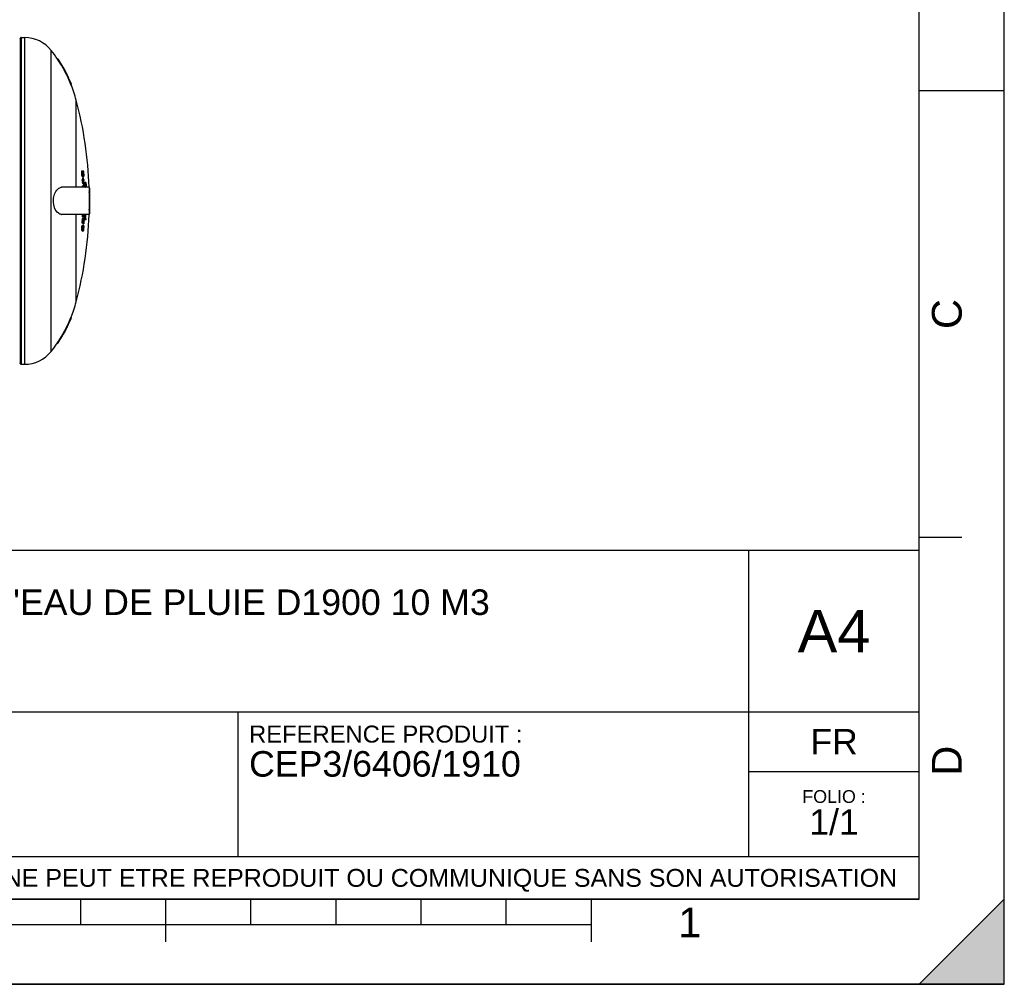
# Model space of a CAD drawing. Header units: millimetres. Extents: x 0 to 297, y 0 to 210.
# Tile 15 of 17: x 181 to 297, y 0 to 113. Entities that reach past the tile are written whole.
import ezdxf

# ---------------------------------------------------------------- set-up
doc = ezdxf.new("R2010")
doc.units = ezdxf.units.MM
doc.header["$LTSCALE"] = 16.335
doc.layers.get('0').update_dxf_attribs({"linetype": 'CONTINUOUS'})
doc.layers.add('AXES_REF', color=7, linetype='CONTINUOUS')
doc.styles.get("Standard").update_dxf_attribs({"font": 'arial.ttf'})
doc.styles.add('TEXTSTYLE_2', font='arial.ttf')

# ---------------------------------------------------------------- blocks, each defined once
blk = doc.blocks.new('MARGEA4_BL0', base_point=(148.51, 105.01))
at = {"color": 7, "linetype": 'Continuous'}
for p, q in [((297.01, 0.01), (297.01, 210.01)), ((297.01, 0.01), (297.01, 210.01)), ((287.01, 10.01), (287.01, 200.01)), ((297.01, 105.01), (287.01, 105.01)), ((292.01, 52.51), (287.01, 52.51)), ((287.01, 10.01), (10.01, 10.01)), ((188.51, 7.01), (188.51, 10.01)), ((198.51, 5.01), (198.51, 10.01)), ((208.51, 7.01), (208.51, 10.01)), ((218.51, 7.01), (218.51, 10.01)), ((228.51, 7.01), (228.51, 10.01)), ((238.51, 7.01), (238.51, 10.01)), ((248.51, 5.01), (248.51, 10.01)), ((297.01, 10.01), (287.01, 0.01)), ((297.01, 10.01), (287.01, 0.01)), ((297.01, 0.01), (297.01, 10.01)), ((248.51, 7.01), (48.51, 7.01)), ((297.01, 0.01), (0.01, 0.01)), ((297.01, 0.01), (0.01, 0.01)), ((287.01, 0.01), (297.01, 0.01))]:
    blk.add_line(p, q, dxfattribs=at)
blk.add_solid([(297.01, 10.01), (287.01, 0.01), (297.01, 0.01)], dxfattribs=at)
at = {"color": 5, "linetype": 'Continuous', "style": 'TEXTSTYLE_2', "oblique": 0}
for s, p in [('C', (292.01, 77.01)), ('D', (292.01, 24.51))]:
    blk.add_text(s, height=3.5, rotation=90, dxfattribs=at).set_placement(p)
blk.add_text('1', height=3.5, dxfattribs=at).set_placement((258.71, 5.52))
blk = doc.blocks.new('*T6')
at = {"color": 2, "linetype": 'Continuous'}
for p, q in [((0, 0), (0, 41)), ((0, 41), (190, 41)), ((25, 22), (25, 41)), ((170, 5), (170, 41)), ((190, 0), (190, 41)), ((0, 31.5), (25, 31.5)), ((0, 22), (190, 22)), ((110, 5), (110, 22)), ((170, 15), (190, 15)), ((0, 5), (190, 5)), ((0, 0), (190, 0))]:
    blk.add_line(p, q, dxfattribs=at)
at = {"color": 5, "linetype": 'Continuous', "line_spacing_factor": 0.9}
for s, insert, char_height, width, attachment_point in [('ECHELLE :\\P\\H2.5;1:50', (1.28, 39.4), 2, 28.5204, 1), ("TITRE :\\P\\H3.0;CUVE DE RECUPERATION D'EAU DE PLUIE D1900 10 M3\\P\\H2.0; \\P \\P ", (26.28, 39.4), 2, 226.171, 1), ('A4', (180, 34), 5, 17.0632, 2), ('REFERENCE PRODUIT :\\P\\H3.0;CEP3/6406/1910', (111.28, 20.4), 2, 64.1338, 1), ('FR', (180, 20), 3, 11.1524, 2), ('FOLIO :  \\P\\H3.0;1/1', (180, 12.81), 1.5, 17.197, 2), ('CE PLAN EST LA PROPRIETE DE LA SOCIETE SIMOP ET NE PEUT ETRE REPRODUIT OU COMMUNIQUE SANS SON AUTORISATION', (95, 3.55), 2.1, 368.8974, 2)]:
    blk.add_mtext(s, dxfattribs=dict(at, insert=insert, char_height=char_height, width=width, attachment_point=attachment_point))

msp = doc.modelspace()

# ---------------------------------------------------------------- linework, layer by layer
at = {"color": 7, "linetype": 'Continuous'}
for p, q in [((297, 0), (297, 210)), ((297.01, 0.01), (297.01, 200.01)), ((181.41, 111.17), (181.41, 72.97)), ((185.77, 108.77), (185.84, 108.77)), ((185.77, 108.77), (185.79, 108.74)), ((185.77, 108.77), (185.79, 108.74)), ((185.86, 108.75), (185.84, 108.77)), ((185.86, 108.75), (185.84, 108.77)), ((187.36, 105.77), (187.43, 105.77)), ((187.43, 105.77), (187.42, 105.79)), ((187.43, 105.77), (187.42, 105.79)), ((188.63, 95.5), (188.64, 95.58)), ((188.63, 95.5), (188.69, 95.5)), ((188.63, 95.43), (188.63, 95.5)), ((188.63, 95.43), (188.69, 95.43)), ((188.63, 95.3), (188.69, 95.3)), ((188.63, 95.26), (188.7, 95.26)), ((188.64, 95.58), (188.65, 95.6)), ((188.64, 95.58), (188.7, 95.58)), ((188.65, 95.6), (188.77, 95.6)), ((188.65, 95.13), (188.71, 95.13)), ((188.66, 95.05), (188.65, 95.13)), ((188.66, 95.05), (188.72, 95.05)), ((188.67, 95.02), (188.66, 95.05)), ((188.68, 94.98), (188.67, 95.02)), ((188.68, 94.98), (188.74, 94.98)), ((188.69, 94.96), (188.68, 94.98)), ((188.69, 95.55), (188.7, 95.58)), ((188.69, 95.5), (188.69, 95.55)), ((188.69, 95.47), (188.69, 95.5)), ((188.69, 95.43), (188.69, 95.47)), ((188.69, 95.36), (188.69, 95.43)), ((188.69, 95.3), (188.69, 95.36)), ((188.69, 94.96), (188.75, 94.96)), ((188.7, 95.58), (188.71, 95.6)), ((188.7, 95.32), (188.77, 95.32)), ((188.7, 95.19), (188.7, 95.26)), ((188.71, 95.13), (188.7, 95.19)), ((188.71, 95.6), (188.72, 95.62)), ((188.72, 95.5), (188.71, 95.47)), ((188.71, 95.47), (188.74, 95.47)), ((188.71, 95.47), (188.71, 95.41)), ((188.71, 95.43), (188.75, 95.43)), ((188.71, 95.41), (188.71, 95.32)), ((188.71, 95.24), (188.77, 95.24)), ((188.72, 95.05), (188.71, 95.13)), ((188.72, 95.62), (188.78, 95.62)), ((188.72, 95.6), (188.73, 95.58)), ((188.72, 95.5), (188.72, 95.5)), ((188.74, 95.47), (188.72, 95.5)), ((188.74, 95.47), (188.72, 95.5)), ((188.72, 95.24), (188.72, 95.15)), ((188.73, 95.02), (188.72, 95.05)), ((188.73, 95.58), (188.75, 95.54)), ((188.72, 95.15), (188.74, 95.09)), ((188.74, 94.98), (188.73, 95.02)), ((188.75, 95.43), (188.74, 95.47)), ((188.74, 95.09), (188.75, 95.05)), ((188.75, 94.96), (188.74, 94.98)), ((188.75, 95.56), (188.76, 95.56)), ((188.75, 95.54), (188.76, 95.48)), ((188.76, 95.37), (188.75, 95.43)), ((188.76, 95.56), (188.77, 95.6)), ((188.76, 95.51), (188.76, 95.56)), ((188.76, 95.47), (188.76, 95.51)), ((188.76, 95.48), (188.76, 95.47)), ((188.77, 95.32), (188.76, 95.37)), ((188.77, 95.6), (188.78, 95.62)), ((188.77, 95.6), (188.77, 95.6)), ((188.78, 95.48), (188.77, 95.44)), ((188.77, 95.44), (188.77, 95.43)), ((188.77, 95.43), (188.78, 95.32)), ((188.77, 95.33), (188.83, 95.33)), ((188.77, 95.03), (188.78, 95.05)), ((188.77, 95.03), (188.83, 95.03)), ((188.79, 95.52), (188.78, 95.48)), ((188.78, 95.47), (188.82, 95.47)), ((188.78, 95.43), (188.82, 95.43)), ((188.78, 95.22), (188.84, 95.22)), ((188.78, 95.13), (188.78, 95.22)), ((188.78, 95.13), (188.84, 95.13)), ((188.78, 95.09), (188.78, 95.13)), ((188.78, 95.09), (188.84, 95.09)), ((188.78, 95.05), (188.78, 95.09)), ((188.78, 95.05), (188.84, 95.05)), ((188.78, 94.94), (188.84, 94.94)), ((188.79, 95.62), (188.79, 95.62)), ((188.79, 95.62), (188.8, 95.6)), ((188.8, 95.52), (188.79, 95.52)), ((188.79, 95.5), (188.81, 95.5)), ((188.8, 95.6), (188.82, 95.56)), ((188.81, 95.5), (188.8, 95.52)), ((188.82, 95.47), (188.81, 95.5)), ((188.82, 95.56), (188.83, 95.51)), ((188.82, 95.43), (188.82, 95.47)), ((188.83, 95.37), (188.82, 95.43)), ((188.83, 95.51), (188.83, 95.5)), ((188.83, 95.5), (188.84, 95.45)), ((188.83, 95.33), (188.83, 95.37)), ((188.83, 95.03), (188.84, 95.05)), ((188.84, 95.45), (188.84, 95.43)), ((188.84, 95.43), (188.85, 95.35)), ((188.84, 95.17), (188.84, 95.22)), ((188.84, 95.13), (188.84, 95.17)), ((188.84, 95.09), (188.84, 95.13)), ((188.84, 95.05), (188.84, 95.09)), ((188.84, 94.94), (188.84, 94.94)), ((188.86, 95), (188.85, 94.96)), ((188.86, 95.2), (188.86, 95.13)), ((188.86, 95.13), (188.86, 95.05)), ((188.86, 95.05), (188.86, 95)), ((188.68, 94.6), (188.83, 94.6)), ((188.68, 94.49), (188.74, 94.49)), ((188.7, 94.42), (188.68, 94.49)), ((188.72, 93.8), (188.74, 93.87)), ((188.72, 93.8), (188.79, 93.8)), ((188.72, 93.72), (188.72, 93.8)), ((188.72, 93.72), (188.78, 93.72)), ((188.72, 93.67), (188.72, 93.72)), ((188.75, 94.47), (188.74, 94.49)), ((188.74, 93.87), (188.75, 93.89)), ((188.74, 93.87), (188.8, 93.87)), ((188.76, 94.42), (188.75, 94.48)), ((188.76, 94.42), (188.75, 94.47)), ((188.75, 93.89), (188.82, 93.89)), ((188.76, 94.79), (188.84, 94.79)), ((188.84, 94.49), (188.77, 94.49)), ((188.78, 93.72), (188.79, 93.8)), ((188.78, 93.67), (188.78, 93.72)), ((188.79, 93.83), (188.8, 93.87)), ((188.79, 93.8), (188.79, 93.83)), ((188.8, 94.04), (188.88, 94.04)), ((188.8, 93.87), (188.81, 93.89)), ((188.8, 93.74), (188.84, 93.74)), ((188.81, 93.74), (188.8, 93.68)), ((188.82, 93.78), (188.81, 93.78)), ((188.81, 93.78), (188.81, 93.74)), ((188.82, 93.89), (188.83, 93.87)), ((188.84, 93.74), (188.82, 93.78)), ((188.84, 93.74), (188.82, 93.78)), ((188.83, 93.87), (188.84, 93.83)), ((188.84, 93.83), (188.86, 93.75)), ((188.85, 93.69), (188.84, 93.74)), ((188.85, 93.67), (188.84, 93.74)), ((188.85, 94.6), (188.9, 94.6)), ((188.85, 93.89), (188.91, 93.89)), ((188.9, 94.49), (188.86, 94.49)), ((188.86, 93.75), (188.88, 93.67)), ((188.86, 93.75), (188.88, 93.67)), ((188.96, 94.03), (188.97, 94.12)), ((188.96, 94.03), (189.02, 94.03)), ((188.96, 93.92), (188.96, 94.03)), ((188.96, 93.92), (189.03, 93.92)), ((188.97, 93.81), (188.96, 93.92)), ((188.97, 94.18), (188.98, 94.22)), ((188.97, 94.18), (189.03, 94.18)), ((188.97, 94.12), (188.97, 94.18)), ((188.97, 94.12), (189.03, 94.12)), ((188.97, 93.81), (189.03, 93.81)), ((188.98, 93.71), (188.97, 93.81)), ((188.98, 94.22), (188.99, 94.24)), ((188.98, 94.22), (189.04, 94.22)), ((188.98, 93.71), (189.04, 93.71)), ((188.99, 93.67), (188.98, 93.71)), ((188.99, 94.24), (189, 94.26)), ((188.99, 94.24), (189.05, 94.24)), ((189, 94.26), (189.09, 94.26)), ((189.02, 94.06), (189.03, 94.12)), ((189.02, 94.03), (189.02, 94.06)), ((189.02, 93.97), (189.02, 94.03)), ((189.03, 93.92), (189.02, 93.97)), ((189.03, 94.18), (189.04, 94.2)), ((189.03, 94.12), (189.03, 94.18)), ((189.03, 93.88), (189.03, 93.92)), ((189.03, 93.81), (189.03, 93.88)), ((189.04, 93.71), (189.03, 93.81)), ((189.04, 94.22), (189.05, 94.24)), ((189.04, 94.2), (189.04, 94.22)), ((189.04, 94.07), (189.04, 94.01)), ((189.04, 94.01), (189.04, 93.92)), ((189.04, 93.92), (189.05, 93.82)), ((189.05, 93.67), (189.04, 93.71)), ((189.05, 94.24), (189.06, 94.26)), ((189.07, 94.07), (189.05, 94.12)), ((189.05, 93.82), (189.05, 93.77)), ((189.07, 94.16), (189.06, 94.14)), ((189.06, 94.14), (189.11, 94.14)), ((189.09, 94.16), (189.07, 94.16)), ((189.07, 94.07), (189.13, 94.07)), ((189.07, 94.01), (189.07, 94.07)), ((189.07, 94.01), (189.13, 94.01)), ((189.08, 93.97), (189.07, 94.01)), ((189.07, 93.73), (189.08, 93.77)), ((189.07, 93.71), (189.07, 93.74)), ((189.07, 93.71), (189.07, 93.73)), ((189.08, 93.92), (189.08, 93.97)), ((189.08, 93.92), (189.14, 93.92)), ((189.08, 93.87), (189.08, 93.92)), ((189.08, 93.82), (189.08, 93.87)), ((189.08, 93.82), (189.14, 93.82)), ((189.08, 93.77), (189.08, 93.82)), ((189.08, 93.77), (189.14, 93.77)), ((189.09, 94.26), (189.1, 94.24)), ((189.09, 94.16), (189.09, 94.16)), ((189.09, 94.16), (189.09, 94.16)), ((189.11, 94.14), (189.09, 94.16)), ((189.1, 94.24), (189.11, 94.22)), ((189.11, 94.22), (189.12, 94.19)), ((189.12, 94.11), (189.11, 94.14)), ((189.13, 94.07), (189.11, 94.13)), ((189.12, 94.19), (189.12, 94.18)), ((189.12, 94.18), (189.13, 94.13)), ((189.12, 94.08), (189.12, 94.11)), ((189.13, 94.13), (189.13, 94.12)), ((189.13, 94.12), (189.15, 94.03)), ((189.13, 94.01), (189.13, 94.07)), ((189.14, 93.97), (189.13, 94.01)), ((189.13, 93.73), (189.14, 93.77)), ((189.13, 93.71), (189.13, 93.74)), ((189.13, 93.69), (189.13, 93.71)), ((189.13, 93.69), (189.13, 93.71)), ((189.14, 93.92), (189.14, 93.97)), ((189.14, 93.86), (189.14, 93.92)), ((189.14, 93.82), (189.14, 93.86)), ((189.14, 93.77), (189.14, 93.82)), ((189.15, 94.03), (189.15, 93.97)), ((189.15, 94.03), (189.15, 93.92)), ((189.15, 93.97), (189.15, 93.94)), ((189.15, 93.92), (189.15, 93.86)), ((189.15, 93.92), (189.16, 93.81)), ((189.15, 93.86), (189.16, 93.82)), ((189.16, 93.81), (189.15, 93.71)), ((189.15, 93.71), (189.15, 93.67)), ((189.52, 93.67), (186.31, 93.67)), ((188.8, 93.68), (188.8, 93.67)), ((188.85, 93.67), (188.85, 93.69)), ((189.07, 93.69), (189.13, 93.69)), ((189.07, 93.69), (189.09, 93.67)), ((189.09, 93.67), (189.11, 93.67)), ((189.11, 93.67), (189.12, 93.69)), ((189.11, 93.67), (189.12, 93.69)), ((189.12, 93.69), (189.13, 93.69)), ((189.12, 93.69), (189.13, 93.69)), ((189.52, 93.67), (189.52, 90.47)), ((189.52, 93.57), (189.57, 93.57)), ((189.52, 92.17), (189.59, 92.17)), ((189.52, 91.97), (189.59, 91.97)), ((189.52, 90.47), (186.31, 90.47)), ((189.52, 90.57), (189.57, 90.57)), ((188.65, 89.02), (188.66, 89.09)), ((188.66, 89.09), (188.68, 89.15)), ((188.66, 89.09), (188.72, 89.09)), ((188.68, 89.67), (188.74, 89.67)), ((188.68, 89.6), (188.68, 89.67)), ((188.68, 89.6), (188.74, 89.6)), ((188.69, 89.52), (188.68, 89.6)), ((188.68, 89.15), (188.69, 89.17)), ((188.68, 89.15), (188.74, 89.15)), ((188.69, 89.77), (188.7, 89.86)), ((188.69, 89.77), (188.75, 89.77)), ((188.69, 89.52), (188.75, 89.52)), ((188.69, 89.48), (188.69, 89.52)), ((188.7, 89.45), (188.69, 89.48)), ((188.69, 89.17), (188.75, 89.17)), ((188.7, 89.86), (188.71, 89.93)), ((188.7, 89.86), (188.76, 89.86)), ((188.7, 89.45), (188.76, 89.45)), ((188.71, 89.43), (188.7, 89.45)), ((188.71, 90.22), (188.79, 90.22)), ((188.71, 89.93), (188.73, 89.99)), ((188.71, 89.93), (188.77, 89.93)), ((188.71, 89.43), (188.78, 89.43)), ((188.72, 89.09), (188.73, 89.11)), ((188.72, 89.05), (188.72, 89.09)), ((188.73, 89.99), (188.74, 90.01)), ((188.73, 89.99), (188.79, 89.99)), ((188.73, 89.11), (188.74, 89.15)), ((188.73, 89.11), (188.74, 89.15)), ((188.74, 90.01), (188.8, 90.01)), ((188.74, 89.6), (188.74, 89.67)), ((188.75, 89.52), (188.74, 89.6)), ((188.74, 89.17), (188.75, 89.18)), ((188.74, 89.15), (188.75, 89.17)), ((188.75, 89.83), (188.76, 89.86)), ((188.75, 89.77), (188.75, 89.83)), ((188.75, 89.48), (188.75, 89.52)), ((188.76, 89.45), (188.75, 89.48)), ((188.75, 89.18), (188.76, 89.22)), ((188.75, 89.18), (188.81, 89.18)), ((188.75, 89.11), (188.79, 89.11)), ((188.76, 89.9), (188.77, 89.93)), ((188.76, 89.86), (188.76, 89.9)), ((188.77, 89.43), (188.76, 89.45)), ((188.76, 89.22), (188.83, 89.22)), ((188.77, 89.93), (188.78, 89.95)), ((188.78, 89.84), (188.77, 89.78)), ((188.77, 89.78), (188.82, 89.78)), ((188.77, 89.67), (188.81, 89.67)), ((188.77, 89.67), (188.77, 89.62)), ((188.77, 89.62), (188.81, 89.62)), ((188.77, 89.62), (188.77, 89.56)), ((188.77, 89.56), (188.8, 89.56)), ((188.77, 89.56), (188.78, 89.54)), ((188.78, 89.95), (188.79, 89.99)), ((188.79, 89.88), (188.78, 89.84)), ((188.78, 89.54), (188.79, 89.54)), ((188.8, 89.45), (188.78, 89.43)), ((188.78, 89.37), (188.84, 89.37)), ((188.78, 89.03), (188.79, 89.07)), ((188.79, 90.03), (188.81, 90.07)), ((188.79, 90.03), (188.86, 90.03)), ((188.79, 90.01), (188.79, 90.03)), ((188.79, 90.01), (188.79, 90.02)), ((188.79, 89.99), (188.8, 90.01)), ((188.79, 89.9), (188.79, 89.88)), ((188.79, 89.88), (188.83, 89.88)), ((188.79, 89.54), (188.8, 89.56)), ((188.79, 89.11), (188.8, 89.16)), ((188.79, 89.07), (188.79, 89.11)), ((188.8, 89.95), (188.84, 89.95)), ((188.8, 89.56), (188.81, 89.62)), ((188.81, 89.48), (188.8, 89.45)), ((188.8, 89.16), (188.81, 89.18)), ((188.81, 89.07), (188.8, 89.02)), ((188.81, 90.07), (188.87, 90.07)), ((188.81, 89.62), (188.81, 89.67)), ((188.82, 89.52), (188.81, 89.48)), ((188.81, 89.48), (188.85, 89.48)), ((188.81, 89.18), (188.83, 89.22)), ((188.82, 89.11), (188.81, 89.07)), ((188.81, 89.07), (188.84, 89.07)), ((188.82, 89.83), (188.83, 89.88)), ((188.82, 89.78), (188.82, 89.83)), ((188.83, 89.6), (188.82, 89.53)), ((188.82, 89.53), (188.82, 89.52)), ((188.82, 89.5), (188.86, 89.5)), ((188.83, 89.11), (188.82, 89.11)), ((188.83, 89.92), (188.84, 89.95)), ((188.83, 89.88), (188.83, 89.92)), ((188.83, 89.67), (188.83, 89.6)), ((188.83, 89.63), (188.88, 89.63)), ((188.83, 89.56), (188.87, 89.56)), ((188.84, 89.07), (188.83, 89.11)), ((188.84, 89.95), (188.85, 90)), ((188.85, 89.86), (188.84, 89.8)), ((188.84, 89.8), (188.84, 89.78)), ((188.84, 89.78), (188.89, 89.78)), ((188.85, 89.37), (188.84, 89.37)), ((188.84, 89.22), (188.85, 89.18)), ((188.84, 89.02), (188.84, 89.07)), ((188.85, 90), (188.86, 90.03)), ((188.86, 89.92), (188.85, 89.87)), ((188.85, 89.87), (188.85, 89.86)), ((188.85, 89.86), (188.89, 89.86)), ((188.85, 89.48), (188.86, 89.5)), ((188.86, 89.39), (188.85, 89.37)), ((188.85, 89.18), (188.86, 89.11)), ((188.86, 90.03), (188.87, 90.07)), ((188.87, 89.95), (188.86, 89.92)), ((188.86, 89.92), (188.89, 89.92)), ((188.86, 89.5), (188.87, 89.56)), ((188.88, 89.45), (188.86, 89.39)), ((188.86, 89.11), (188.86, 89.03)), ((188.88, 89.95), (188.87, 89.95)), ((188.87, 89.56), (188.88, 89.6)), ((188.89, 89.92), (188.88, 89.95)), ((188.88, 89.6), (188.88, 89.63)), ((188.89, 89.54), (188.88, 89.48)), ((188.88, 89.48), (188.88, 89.45)), ((188.89, 90.07), (188.9, 90.03)), ((188.89, 89.86), (188.89, 89.92)), ((188.89, 89.78), (188.89, 89.86)), ((188.9, 89.63), (188.89, 89.54)), ((188.9, 90.03), (188.9, 90.03)), ((188.9, 90.03), (188.91, 89.96)), ((188.9, 90.02), (188.91, 89.95)), ((188.91, 89.95), (188.91, 89.88)), ((188.91, 89.88), (188.91, 89.82)), ((188.91, 89.82), (188.91, 89.78)), ((188.95, 89.89), (189.14, 89.89)), ((189.03, 90), (189.07, 90)), ((189.09, 90), (189.14, 90)), ((188.63, 88.83), (188.69, 88.83)), ((188.63, 88.75), (188.63, 88.83)), ((188.63, 88.75), (188.69, 88.75)), ((188.63, 88.68), (188.63, 88.75)), ((188.63, 88.68), (188.69, 88.68)), ((188.63, 88.64), (188.63, 88.68)), ((188.64, 88.6), (188.63, 88.64)), ((188.64, 88.92), (188.65, 89.02)), ((188.64, 88.92), (188.7, 88.92)), ((188.64, 88.6), (188.7, 88.6)), ((188.65, 88.58), (188.64, 88.6)), ((188.65, 89.02), (188.71, 89.02)), ((188.65, 88.58), (188.73, 88.58)), ((188.69, 88.75), (188.69, 88.83)), ((188.69, 88.68), (188.69, 88.75)), ((188.7, 88.64), (188.69, 88.68)), ((188.7, 88.92), (188.71, 88.98)), ((188.7, 88.6), (188.7, 88.64)), ((188.71, 88.58), (188.7, 88.6)), ((188.71, 89.02), (188.72, 89.05)), ((188.71, 88.98), (188.71, 89.02)), ((188.71, 88.83), (188.76, 88.83)), ((188.71, 88.83), (188.71, 88.77)), ((188.71, 88.77), (188.72, 88.72)), ((188.73, 89), (188.72, 88.94)), ((188.72, 88.94), (188.77, 88.94)), ((188.72, 88.77), (188.75, 88.77)), ((188.72, 88.72), (188.74, 88.72)), ((188.72, 88.72), (188.72, 88.7)), ((188.72, 88.7), (188.73, 88.7)), ((188.74, 89.03), (188.73, 89)), ((188.73, 88.7), (188.74, 88.72)), ((188.74, 88.6), (188.73, 88.58)), ((188.73, 88.53), (188.79, 88.53)), ((188.75, 89.05), (188.74, 89.03)), ((188.74, 89.03), (188.78, 89.03)), ((188.74, 88.72), (188.75, 88.77)), ((188.75, 88.64), (188.74, 88.6)), ((188.75, 88.77), (188.76, 88.83)), ((188.76, 88.67), (188.75, 88.64)), ((188.75, 88.64), (188.8, 88.64)), ((188.77, 88.75), (188.76, 88.69)), ((188.76, 88.69), (188.76, 88.68)), ((188.76, 88.68), (188.76, 88.67)), ((188.76, 88.66), (188.81, 88.66)), ((188.77, 88.99), (188.78, 89.03)), ((188.77, 88.94), (188.77, 88.99)), ((188.78, 88.83), (188.77, 88.75)), ((188.77, 88.72), (188.82, 88.72)), ((188.78, 88.79), (188.83, 88.79)), ((188.8, 89.02), (188.79, 88.95)), ((188.79, 88.95), (188.79, 88.94)), ((188.79, 88.94), (188.84, 88.94)), ((188.8, 88.55), (188.79, 88.53)), ((188.8, 89.02), (188.84, 89.02)), ((188.8, 89.02), (188.8, 89.02)), ((188.8, 88.64), (188.81, 88.66)), ((188.82, 88.6), (188.8, 88.55)), ((188.81, 88.66), (188.82, 88.72)), ((188.82, 88.75), (188.83, 88.79)), ((188.82, 88.72), (188.82, 88.75)), ((188.83, 88.63), (188.82, 88.6)), ((188.84, 88.7), (188.83, 88.63)), ((188.84, 88.94), (188.84, 89.02)), ((188.85, 88.79), (188.84, 88.71)), ((188.84, 88.71), (188.84, 88.7)), ((188.86, 89.03), (188.86, 88.97)), ((188.86, 88.97), (188.86, 88.94)), ((187.36, 78.37), (187.43, 78.37)), ((187.42, 78.35), (187.43, 78.37)), ((187.42, 78.35), (187.43, 78.37)), ((185.79, 75.4), (185.77, 75.37)), ((185.79, 75.4), (185.77, 75.37)), ((185.77, 75.37), (185.84, 75.37)), ((185.84, 75.37), (185.86, 75.4)), ((185.84, 75.37), (185.86, 75.4)), ((0, 0), (297, 0))]:
    msp.add_line(p, q, dxfattribs=at)
at = {"color": 9, "linetype": 'Continuous'}
for p, q in [((181.51, 111.27), (181.51, 72.87)), ((181.91, 111.27), (181.91, 72.87))]:
    msp.add_line(p, q, dxfattribs=at)
at = {"color": 7, "linetype": 'Continuous'}
for points in [[(189.16, 93.81), (189.15, 93.76), (189.15, 93.74)], [(188.88, 89.45), (188.87, 89.42), (188.87, 89.41)], [(188.82, 88.6), (188.81, 88.57), (188.81, 88.57)]]:
    msp.add_lwpolyline(points, dxfattribs=at)
for centre, radius, start, end in [((181.31, 111.17), 0.1, 287.9715, 1.3963), ((181.51, 111.17), 0.1, 90, 181.3963), ((172.52, 99.8), 16, 34.0864, 38.4811), ((172.48, 99.78), 16.04, 21.9147, 33.9274), ((172.52, 99.8), 16.06, 32.1802, 33.8389), ((172.51, 99.8), 16.07, 31.6622, 32.1803), ((172.51, 99.8), 16.06, 29.9978, 31.6623), ((172.52, 99.81), 16.05, 29.805, 29.9976), ((172.52, 99.8), 16.06, 28.1353, 29.805), ((172.52, 99.8), 16.06, 27.6194, 28.1353), ((172.52, 99.8), 16.06, 25.9478, 27.6194), ((172.52, 99.81), 16.05, 25.7679, 25.9477), ((172.51, 99.8), 16.06, 24.0874, 25.7677), ((172.51, 99.8), 16.07, 23.5802, 24.0875), ((172.52, 99.8), 16.06, 21.8945, 23.5803), ((172.52, 99.8), 16, 14.9374, 21.8972), ((143.53, 92.07), 46, 1.9924, 14.9374), ((144.47, 93.35), 44.21, 2.5291, 2.6994), ((143.53, 92.07), 45.22, 4.0423, 4.0899), ((144.46, 90.93), 44.38, 5.427, 5.5972), ((143.53, 92.07), 45.28, 4.0368, 4.0844), ((143.53, 92.07), 45.3, 4.0115, 4.1066), ((143.53, 92.07), 45.32, 3.6532, 3.772), ((143.53, 92.07), 45.35, 4.0066, 4.1016), ((143.53, 92.07), 45.34, 3.6276, 3.7463), ((143.53, 92.07), 45.36, 4.0054, 4.1003), ((143.53, 92.07), 45.36, 3.9821, 4.0058), ((143.53, 92.07), 45.42, 3.9767, 4.119), ((143.53, 92.07), 45.4, 3.6227, 3.7413), ((143.53, 92.07), 45.44, 3.9516, 4.1412), ((143.53, 92.07), 45.22, 3.0663, 3.2091), ((168.51, 89.07), 20.89, 14.3969, 14.8219), ((143.53, 92.07), 45.28, 3.0622, 3.2048), ((168.59, 89.09), 20.8, 13.7577, 14.397), ((143.53, 92.07), 45.31, 3.2024, 3.4399), ((168.55, 89.07), 20.91, 14.3783, 14.8028), ((168.45, 89.15), 21.01, 13.8273, 14.7241), ((143.53, 92.07), 45.31, 3.0344, 3.06), ((168.63, 89.09), 20.83, 13.7399, 14.3784), ((143.53, 92.07), 45.37, 3.1981, 3.4353), ((143.53, 92.07), 45.39, 3.1967, 3.4338), ((143.53, 92.07), 45.37, 2.6528, 3.0559), ((143.53, 92.07), 45.36, 2.1308, 2.2979), ((143.53, 92.07), 45.39, 2.4858, 3.0545), ((143.53, 92.07), 45.44, 3.0515, 3.1935), ((143.53, 92.07), 45.42, 2.0187, 2.2949), ((143.53, 92.07), 45.44, 2.018, 2.294), ((175.13, 96.64), 14.14, 349.5241, 349.8329), ((174.81, 89.98), 14.74, 14.5938, 14.8953), ((186.31, 93.1), 0.572, 94.5445, 98.1062), ((186.31, 93.12), 0.555, 90.0108, 94.5471), ((143.53, 92.07), 46, 0.1246, 1.328), ((143.53, 92.07), 46.06, 0.1244, 1.8662), ((143.53, 92.07), 46, 358.6721, 359.8754), ((143.53, 92.07), 46.04, 359.8755, 0.1245), ((143.53, 92.07), 46.06, 358.1338, 359.8756), ((143.53, 92.07), 46.06, 359.8756, 0.1245), ((186.31, 91.05), 0.581, 261.5531, 262.4146), ((143.53, 92.07), 46, 345.0626, 358.0076), ((143.53, 92.07), 45.22, 357.6472, 357.9722), ((143.53, 92.07), 45.28, 357.6504, 357.9749), ((143.53, 92.07), 45.3, 357.6513, 357.9757), ((143.53, 92.07), 45.47, 357.2466, 357.9835), ((143.53, 92.07), 45.53, 357.2502, 357.9862), ((143.53, 92.07), 45.55, 357.393, 357.987), ((143.53, 92.07), 45.59, 357.3951, 357.9886), ((143.53, 92.07), 45.6, 357.396, 357.9893), ((143.53, 92.07), 45.22, 356.9575, 357.0764), ((143.53, 92.07), 45.28, 356.9616, 357.0804), ((143.53, 92.07), 45.32, 356.1805, 356.323), ((143.53, 92.07), 45.3, 356.963, 357.1055), ((143.53, 92.07), 45.33, 356.5856, 356.6622), ((143.53, 92.07), 45.32, 357.249, 357.3914), ((143.53, 92.07), 45.35, 356.9663, 357.1086), ((143.53, 92.07), 45.37, 356.9676, 357.1099), ((143.53, 92.07), 45.39, 356.5901, 356.7324), ((143.53, 92.07), 45.42, 356.9235, 357.113), ((143.53, 92.07), 45.44, 356.9249, 357.1143), ((143.53, 92.07), 45.66, 357.258, 357.3993), ((143.53, 92.07), 45.22, 355.8862, 356.0053), ((143.53, 92.07), 45.28, 355.8918, 356.0107), ((143.53, 92.07), 45.3, 355.8937, 356.0364), ((143.53, 92.07), 45.33, 355.5166, 355.5933), ((143.53, 92.07), 45.35, 355.8981, 356.0406), ((143.53, 92.07), 45.37, 355.9, 356.0424), ((143.53, 92.07), 45.39, 355.5227, 355.6651), ((143.53, 92.07), 45.42, 355.857, 356.0467), ((143.53, 92.07), 45.44, 355.8588, 356.0484), ((172.52, 84.34), 16, 338.1028, 345.0626), ((172.48, 84.36), 16.04, 326.0726, 338.0853), ((172.51, 84.34), 16.06, 334.2322, 335.9126), ((172.51, 84.34), 16.07, 335.9126, 336.4198), ((172.52, 84.34), 16.06, 336.4197, 338.1055), ((172.52, 84.34), 16.05, 330.0023, 330.1948), ((172.52, 84.34), 16.06, 330.1949, 331.8647), ((172.52, 84.34), 16.06, 331.8647, 332.3806), ((172.52, 84.34), 16.06, 332.3806, 334.0522), ((172.52, 84.34), 16.05, 334.0523, 334.232), ((172.52, 84.34), 16, 321.5189, 325.9136), ((172.52, 84.34), 16.06, 326.1611, 327.8197), ((172.51, 84.34), 16.07, 327.8196, 328.3378), ((172.51, 84.34), 16.06, 328.3378, 330.0021), ((181.51, 72.97), 0.1, 178.6037, 270)]:
    msp.add_arc(centre, radius, start, end, dxfattribs=at)
for points, knots in [([(185.3, 92.07), (185.3, 92.28), (185.37, 92.9), (185.8, 93.61), (186.23, 93.67)], [0, 0, 0, 0, 0.327838, 1, 1, 1, 1]), ([(186.23, 90.48), (186.11, 90.5), (185.51, 90.79), (185.3, 91.55), (185.3, 92.07)], [0, 0, 0, 0, 0.184762, 1, 1, 1, 1]), ([(186.31, 90.47), (186.3, 90.47), (186.27, 90.47), (186.25, 90.47), (186.24, 90.48)], [0, 0, 0, 0, 0.497992, 1, 1, 1, 1])]:
    msp.add_open_spline(points, degree=3, knots=knots, dxfattribs=at)
msp.add_open_spline([(181.41, 72.97), (181.41, 73.01), (181.38, 73.07), (181.35, 73.06)], degree=3, dxfattribs=at)
at = {"layer": 'AXES_REF', "color": 7, "linetype": 'Continuous'}
for p, q in [((181.51, 111.27), (181.91, 111.27)), ((181.51, 72.87), (181.91, 72.87))]:
    msp.add_line(p, q, dxfattribs=at)
at = {"layer": 'AXES_REF', "color": 9, "linetype": 'Continuous'}
for p, q in [((185.04, 74.38), (185.04, 109.76)), ((187.98, 93.67), (187.98, 103.93)), ((187.98, 80.21), (187.98, 90.47))]:
    msp.add_line(p, q, dxfattribs=at)
at = {"layer": 'AXES_REF', "color": 7, "linetype": 'Continuous'}
for centre, start, end in [((181.91, 107.27), 38.4811, 90), ((181.91, 76.87), 270, 321.5189)]:
    msp.add_arc(centre, 4, start, end, dxfattribs=at)

# ---------------------------------------------------------------- block references
at = {"color": 2, "linetype": 'Continuous'}
msp.add_blockref('MARGEA4_BL0', (148.51, 105.01), dxfattribs=at)
msp.add_blockref('*T6', (97.01, 10.01))

doc.saveas('drawing.dxf')
